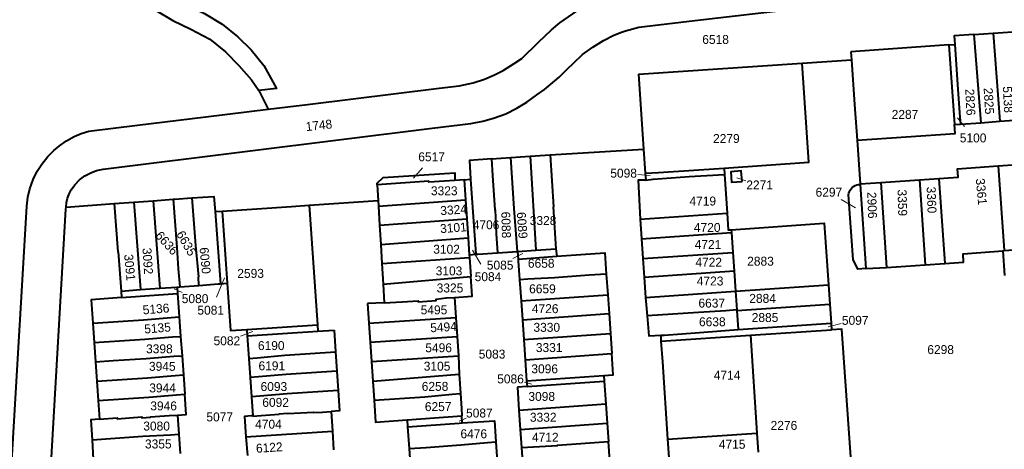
# Model space of a CAD drawing. Extents: x 99476 to 102828, y 406437 to 407931.
# Tile 11 of 48: x 99623 to 99898, y 407095 to 407215. Entities that reach past the tile are written whole.
import ezdxf
from ezdxf.enums import TextEntityAlignment as Align

# ---------------------------------------------------------------- set-up
doc = ezdxf.new("R2010")
doc.units = 0
doc.header["$MEASUREMENT"] = 0
for name, color, linetype, lineweight in [('BK_aanpijling', 10, 'Continuous', 0), ('BK_perceelnr', 10, 'Continuous', 13), ('BK_perceelnummer onder hoek', 10, 'Continuous', 13), ('BK_perceelsgrens', 10, 'Continuous', 40)]:
    doc.layers.add(name, color=color, linetype=linetype, lineweight=lineweight)
doc.styles.add('Style-WORKING', font='WORKING.shx')

msp = doc.modelspace()

# ---------------------------------------------------------------- linework, layer by layer
at = {"layer": 'BK_aanpijling', "linetype": 'Continuous', "lineweight": 0}
for p, q in [((99886.417982, 407185.626509), (99884.505, 407188.105)), ((99735.004528, 407174.119414), (99732.545, 407171.185)), ((99795.214181, 407172.272006), (99798.655, 407171.975)), ((99825.396139, 407170.50787), (99822.895, 407171.285)), ((99852.014153, 407165.283867), (99855.985, 407162.965)), ((99751.314933, 407147.148267), (99748.985, 407151.125)), ((99760.285099, 407148.749599), (99763.025, 407150.155)), ((99677.450155, 407138.014232), (99679.745, 407143.375)), ((99667.900925, 407139.269735), (99665.705, 407140.305)), ((99852.013908, 407130.586913), (99848.325, 407129.725)), ((99684.163913, 407127.123885), (99687.655, 407128.365)), ((99763.518437, 407114.190749), (99765.605, 407113.685)), ((99747.201097, 407104.127931), (99745.265, 407103.355))]:
    msp.add_line(p, q, dxfattribs=at)
at = {"layer": 'BK_perceelsgrens', "linetype": 'Continuous', "lineweight": 40}
for p, q in [((99889.086, 407211.322), (99894.476, 407211.697)), ((99894.476, 407211.697), (99899.888, 407212.073)), ((99894.476, 407211.697), (99896.366, 407187.096)), ((99889.086, 407211.322), (99890.99, 407186.718)), ((99882.03, 407208.43), (99854.722, 407206.48)), ((99854.722, 407206.48), (99854.871, 407204.308)), ((99882.03, 407208.43), (99883.736, 407208.536)), ((99882.03, 407208.43), (99883.648, 407186.203)), ((99795.34, 407200.28), (99841.088, 407203.354)), ((99841.088, 407203.354), (99854.871, 407204.308)), ((99795.34, 407200.28), (99796.782, 407179.278)), ((99689.308, 407195.684), (99691.939, 407190.481)), ((99885.292, 407186.318), (99890.99, 407186.718)), ((99890.99, 407186.718), (99896.366, 407187.096)), ((99896.366, 407187.096), (99901.754, 407187.475)), ((99883.648, 407186.203), (99885.292, 407186.318)), ((99856.441, 407181.842), (99857.27, 407169.6)), ((99770.659, 407177.749), (99796.782, 407179.278)), ((99796.782, 407179.278), (99797.24, 407172.61)), ((99754.283, 407176.612), (99759.688, 407176.987)), ((99754.283, 407176.612), (99754.591, 407171.973)), ((99759.688, 407176.987), (99765.073, 407177.361)), ((99765.073, 407177.361), (99770.659, 407177.749)), ((99765.073, 407177.361), (99766.732, 407151.111)), ((99770.659, 407177.749), (99771.63, 407163.23)), ((99819.277, 407174.049), (99819.4, 407172.27)), ((99895.852, 407174.649), (99901.183, 407175.017)), ((99895.852, 407174.649), (99897.487, 407150.966)), ((99746.66, 407170.79), (99744.097, 407170.606)), ((99746.66, 407170.79), (99748.491, 407170.921)), ((99746.66, 407170.79), (99747.055, 407165.12)), ((99748.491, 407170.921), (99749.947, 407149.941)), ((99797.24, 407172.61), (99797.393, 407170.681)), ((99819.4, 407172.27), (99820.151, 407161.441)), ((99863.068, 407170), (99873.835, 407170.743)), ((99873.835, 407170.743), (99879.297, 407171.12)), ((99873.835, 407170.743), (99875.471, 407147.048)), ((99879.297, 407171.12), (99880.935, 407147.402)), ((99722.355, 407169.389), (99722.626, 407164.989)), ((99857.27, 407169.6), (99863.068, 407170)), ((99857.27, 407169.6), (99857.281, 407169.476)), ((99857.281, 407169.476), (99858.927, 407145.937)), ((99863.068, 407170), (99864.704, 407146.305)), ((99654.423, 407164.511), (99659.836, 407164.913)), ((99659.836, 407164.913), (99665.407, 407165.316)), ((99659.836, 407164.913), (99661.686, 407140.479)), ((99665.407, 407165.316), (99665.901, 407165.352)), ((99665.901, 407165.352), (99670.63, 407165.694)), ((99703.374, 407163.669), (99722.626, 407164.989)), ((99722.626, 407164.989), (99722.721, 407163.393)), ((99722.721, 407163.393), (99747.055, 407165.12)), ((99747.055, 407165.12), (99747.424, 407159.834)), ((99635.469, 407163.104), (99648.898, 407164.101)), ((99648.898, 407164.101), (99654.423, 407164.511)), ((99654.423, 407164.511), (99656.237, 407140.099)), ((99677.098, 407161.873), (99679.08, 407162.002)), ((99679.08, 407162.002), (99680.463, 407141.844)), ((99703.374, 407163.669), (99705.663, 407130.29)), ((99722.721, 407163.393), (99723.042, 407158.127)), ((99771.63, 407163.23), (99771.5, 407163.222)), ((99771.5, 407163.222), (99772.29, 407151.491)), ((99677.098, 407161.873), (99678.588, 407141.698)), ((99723.042, 407158.127), (99747.424, 407159.834)), ((99747.424, 407159.834), (99747.79, 407154.587)), ((99795.887, 407159.758), (99820.151, 407161.441)), ((99795.887, 407159.758), (99796.262, 407154.264)), ((99723.042, 407158.127), (99723.374, 407152.695)), ((99821.276, 407156.83), (99821.333, 407156.003)), ((99723.374, 407152.695), (99747.79, 407154.587)), ((99747.79, 407154.587), (99748.121, 407149.846)), ((99755.631, 407155.632), (99755.997, 407150.361)), ((99796.262, 407154.264), (99821.333, 407156.003)), ((99796.262, 407154.264), (99796.637, 407148.758)), ((99821.333, 407156.003), (99821.715, 407150.497)), ((99723.374, 407152.695), (99723.699, 407147.359)), ((99761.582, 407150.761), (99766.732, 407151.111)), ((99766.732, 407151.111), (99772.29, 407151.491)), ((99772.29, 407151.491), (99772.584, 407149.388)), ((99897.139, 407150.942), (99897.487, 407150.966)), ((99897.139, 407150.942), (99897.655, 407144.054)), ((99897.487, 407150.966), (99902.817, 407151.357)), ((99723.699, 407147.359), (99748.174, 407149.08)), ((99748.121, 407149.846), (99749.947, 407149.941)), ((99748.121, 407149.846), (99748.174, 407149.08)), ((99748.174, 407149.08), (99748.549, 407143.704)), ((99755.997, 407150.361), (99761.537, 407150.758)), ((99761.537, 407150.758), (99761.582, 407150.761)), ((99761.582, 407150.761), (99761.737, 407148.624)), ((99761.737, 407148.624), (99772.584, 407149.388)), ((99796.637, 407148.758), (99821.715, 407150.497)), ((99796.637, 407148.758), (99796.991, 407143.562)), ((99821.715, 407150.497), (99822.075, 407145.302)), ((99723.699, 407147.359), (99724.05, 407141.615)), ((99858.927, 407145.937), (99864.704, 407146.305)), ((99864.704, 407146.305), (99875.471, 407147.048)), ((99875.471, 407147.048), (99880.935, 407147.402)), ((99672.595, 407141.261), (99672.425, 407143.613)), ((99724.05, 407141.615), (99748.549, 407143.704)), ((99764.507, 407143.013), (99762.145, 407142.848)), ((99762.145, 407142.848), (99762.561, 407136.942)), ((99786.365, 407144.419), (99786.772, 407138.647)), ((99796.991, 407143.562), (99822.075, 407145.302)), ((99796.991, 407143.562), (99797.376, 407137.919)), ((99822.075, 407145.302), (99822.467, 407139.659)), ((99650.834, 407139.645), (99656.237, 407140.099)), ((99656.237, 407140.099), (99661.686, 407140.479)), ((99666.52, 407140.81), (99667.205, 407140.861)), ((99666.52, 407140.81), (99666.646, 407139.008)), ((99667.205, 407140.861), (99667.233, 407140.863)), ((99667.233, 407140.863), (99672.595, 407141.261)), ((99678.588, 407141.698), (99680.463, 407141.844)), ((99724.05, 407141.615), (99724.37, 407136.354)), ((99822.467, 407139.659), (99848.444, 407141.461)), ((99848.444, 407141.461), (99848.819, 407136.049)), ((99650.834, 407139.645), (99650.957, 407137.884)), ((99650.957, 407137.884), (99666.646, 407139.008)), ((99743.937, 407137.913), (99744.326, 407132.33)), ((99762.561, 407136.942), (99786.772, 407138.647)), ((99786.772, 407138.647), (99787.143, 407133.379)), ((99797.376, 407137.919), (99822.467, 407139.659)), ((99797.376, 407137.919), (99797.794, 407132.717)), ((99822.467, 407139.659), (99822.83, 407134.423)), ((99724.37, 407136.354), (99719.69, 407136.24)), ((99719.69, 407136.24), (99720.059, 407130.748)), ((99762.561, 407136.942), (99762.932, 407131.674)), ((99822.83, 407134.423), (99822.842, 407134.247)), ((99822.842, 407134.247), (99848.819, 407136.049)), ((99848.819, 407136.049), (99849.188, 407130.733)), ((99667.103, 407132.453), (99667.481, 407127.027)), ((99720.059, 407130.748), (99744.326, 407132.33)), ((99744.326, 407132.33), (99744.702, 407126.943)), ((99762.932, 407131.674), (99787.143, 407133.379)), ((99762.932, 407131.674), (99763.323, 407126.117)), ((99787.143, 407133.379), (99787.534, 407127.822)), ((99822.842, 407134.247), (99823.211, 407128.931)), ((99642.928, 407130.689), (99643.3, 407125.302)), ((99685.973, 407128.939), (99705.663, 407130.29)), ((99685.973, 407128.939), (99686.085, 407127.213)), ((99705.663, 407130.29), (99705.819, 407128.464)), ((99720.059, 407130.748), (99720.422, 407125.363)), ((99823.211, 407128.931), (99849.188, 407130.733)), ((99849.188, 407130.733), (99849.321, 407128.822)), ((99667.481, 407127.027), (99667.858, 407121.62)), ((99686.085, 407127.213), (99705.819, 407128.464)), ((99686.085, 407127.213), (99686.528, 407120.863)), ((99705.819, 407128.464), (99710.355, 407128.71)), ((99710.355, 407128.71), (99710.763, 407122.687)), ((99720.422, 407125.363), (99744.702, 407126.943)), ((99744.702, 407126.943), (99745.078, 407121.556)), ((99763.323, 407126.117), (99787.534, 407127.822)), ((99787.534, 407127.822), (99787.929, 407122.209)), ((99801.633, 407127.403), (99801.62, 407125.66)), ((99801.62, 407125.66), (99826.653, 407127.351)), ((99826.653, 407127.351), (99849.321, 407128.822)), ((99826.653, 407127.351), (99828.453, 407100.006)), ((99643.3, 407125.302), (99643.67, 407119.94)), ((99720.422, 407125.363), (99720.786, 407119.978)), ((99763.323, 407126.117), (99763.718, 407120.504)), ((99667.858, 407121.62), (99668.231, 407116.253)), ((99686.528, 407120.863), (99686.901, 407115.51)), ((99710.763, 407122.687), (99711.129, 407117.286)), ((99720.786, 407119.978), (99745.078, 407121.556)), ((99745.078, 407121.556), (99745.303, 407116.425)), ((99763.718, 407120.504), (99787.929, 407122.209)), ((99643.67, 407119.94), (99644.044, 407114.516)), ((99720.786, 407119.978), (99721.157, 407114.474)), ((99763.718, 407120.504), (99764.132, 407114.616)), ((99668.231, 407116.253), (99668.605, 407110.896)), ((99686.901, 407115.51), (99687.274, 407110.157)), ((99711.129, 407117.286), (99711.494, 407111.904)), ((99721.157, 407114.474), (99745.303, 407116.425)), ((99745.303, 407116.425), (99745.644, 407111.046)), ((99764.132, 407114.616), (99785.671, 407116.134)), ((99785.671, 407116.134), (99785.782, 407114.55)), ((99644.044, 407114.516), (99644.415, 407109.142)), ((99721.157, 407114.474), (99721.514, 407109.191)), ((99764.245, 407113.009), (99761.587, 407112.819)), ((99761.587, 407112.819), (99761.929, 407106.437)), ((99764.132, 407114.616), (99764.245, 407113.009)), ((99764.245, 407113.009), (99785.782, 407114.55)), ((99785.782, 407114.55), (99786.234, 407108.149)), ((99687.274, 407110.157), (99687.645, 407104.843)), ((99721.514, 407109.191), (99735.656, 407110.146)), ((99644.415, 407109.142), (99644.776, 407103.908)), ((99761.929, 407106.437), (99786.234, 407108.149)), ((99786.234, 407108.149), (99786.614, 407102.752)), ((99666.616, 407105.039), (99666.985, 407099.692)), ((99687.645, 407104.843), (99687.167, 407104.809)), ((99687.645, 407104.843), (99687.652, 407104.744)), ((99687.652, 407104.744), (99690.006, 407104.908)), ((99690.006, 407104.908), (99694.961, 407105.263)), ((99694.961, 407105.263), (99694.951, 407105.413)), ((99709.507, 407106.024), (99709.875, 407100.528)), ((99730.771, 407103.68), (99746.041, 407104.816)), ((99746.132, 407102.842), (99746.041, 407104.816)), ((99761.929, 407106.437), (99762.309, 407101.04)), ((99730.771, 407103.68), (99730.84, 407101.794)), ((99730.84, 407101.794), (99745.321, 407102.786)), ((99730.84, 407101.794), (99731.274, 407095.671)), ((99745.321, 407102.786), (99746.132, 407102.842)), ((99762.309, 407101.04), (99786.614, 407102.752)), ((99786.614, 407102.752), (99786.975, 407097.613)), ((99666.985, 407099.692), (99667.356, 407094.315)), ((99685.721, 407098.946), (99709.875, 407100.528)), ((99685.721, 407098.946), (99686.116, 407093.74)), ((99709.875, 407100.528), (99710.211, 407095.281)), ((99762.309, 407101.04), (99762.722, 407095.932)), ((99803.524, 407098.32), (99828.453, 407100.006)), ((99828.453, 407100.006), (99828.805, 407094.661)), ((99642.731, 407098.091), (99643.083, 407092.712)), ((99755.527, 407097.537), (99755.912, 407092.033)), ((99762.722, 407095.932), (99763.075, 407090.534)), ((99787.354, 407092.232), (99786.975, 407097.613)), ((99803.524, 407098.32), (99803.881, 407093.193)), ((99731.274, 407095.671), (99731.676, 407090.01))]:
    msp.add_line(p, q, dxfattribs=at)
at = {"layer": 'BK_perceelsgrens', "linetype": 'Continuous', "lineweight": 40, "flags": 128}
for points in [[(99790.657, 407211.959), (99791.73, 407212.376), (99795.45, 407213.42), (99811.139, 407215.258), (99869.01, 407222.04), (99907.66, 407226.95), (99912.172, 407227.81), (99916.367, 407228.862), (99919.677, 407229.869), (99922.613, 407231.102), (99926.624, 407233.086), (99930.196, 407235.216), (99934.208, 407238.438), (99938.965, 407243.03), (99941.71, 407245.68), (99945.227, 407248.607), (99947.367, 407249.999), (99949.726, 407251.357), (99952.176, 407252.542), (99954.581, 407253.501), (99960.41, 407254.89), (99999.847, 407259.625), (100000, 407259.644)], [(99691.939, 407190.481), (99702.947, 407191.793), (99739.74, 407196.356), (99745.253, 407197.046), (99749.224, 407197.896), (99752.349, 407198.898), (99755.129, 407200.059), (99757.557, 407201.303), (99760.611, 407203.214), (99762.788, 407204.665), (99767.479, 407209.199), (99771.082, 407212.621), (99773.403, 407214.575), (99778.211, 407218.01), (99780.899, 407219.576), (99786.198, 407221.898), (99789.725, 407223.086), (99794.735, 407224.399), (99907.218, 407238.274)], [(99660.772, 407224.746), (99664.567, 407222.23), (99668.914, 407219.693), (99674.109, 407217.238), (99679.06, 407214.231), (99683.441, 407210.743), (99687.224, 407207.074), (99690.739, 407202.703), (99694.248, 407196.305), (99689.308, 407195.684)], [(99660.887, 407217.893), (99665.259, 407215.281), (99670.28, 407212.824), (99675.628, 407210.021), (99680.009, 407206.508), (99683.693, 407202.739), (99687.306, 407198.643), (99689.308, 407195.684)], [(99777.189, 407203.38), (99779.769, 407205.721), (99782.617, 407207.856), (99785.611, 407209.689), (99788.506, 407211.122), (99790.657, 407211.959)], [(99889.086, 407211.322), (99883.566, 407210.938), (99883.736, 407208.536)], [(99883.736, 407208.536), (99884.63, 407196), (99885.145, 407188.27), (99885.292, 407186.318)], [(99635.469, 407163.104), (99635.595, 407164.388), (99635.88, 407165.622), (99636.442, 407167.067), (99636.921, 407167.942), (99637.954, 407169.395), (99639.237, 407170.725), (99640.696, 407171.839), (99642.374, 407172.752), (99643.983, 407173.338), (99645.79, 407173.71), (99686.186, 407178.743), (99737.788, 407185.171), (99748.543, 407186.511), (99751.906, 407187.122), (99754.918, 407187.952), (99758.307, 407189.228), (99761.383, 407190.737), (99764.162, 407192.428), (99766.961, 407194.504), (99769.084, 407196.022), (99772.042, 407198.454), (99773.23, 407199.43), (99775.584, 407201.779), (99777.189, 407203.38)], [(99819.277, 407174.049), (99843, 407175.725), (99841.088, 407203.354)], [(99854.871, 407204.308), (99855.732, 407191.759), (99856.441, 407181.842)], [(99616.315, 407026.535), (99616.556, 407030.566), (99624.47, 407163.395), (99624.785, 407165.889), (99625.347, 407168.264), (99626.256, 407170.81), (99627.403, 407173.142), (99628.682, 407175.16), (99630.347, 407177.247), (99632.013, 407178.949), (99633.601, 407180.286), (99635.58, 407181.648), (99637.739, 407182.822), (99639.731, 407183.661), (99641.87, 407184.33), (99655.449, 407185.999), (99674.544, 407188.326), (99691.939, 407190.481)], [(99856.441, 407181.842), (99883.818, 407183.72), (99883.648, 407186.203)], [(99754.283, 407176.612), (99748.134, 407176.186), (99748.491, 407170.921)], [(99761.537, 407150.758), (99761.374, 407153.111), (99760.635, 407162.718), (99759.688, 407176.987)], [(99797.24, 407172.61), (99800.983, 407172.756), (99819.277, 407174.049)], [(99824.31, 407170.3), (99824.08, 407173.24), (99821.14, 407173.03), (99821.38, 407170.09), (99824.31, 407170.3)], [(99879.297, 407171.12), (99884.673, 407171.491), (99884.509, 407173.866), (99895.852, 407174.649)], [(99722.355, 407169.389), (99722.349, 407169.784), (99724.056, 407171.392), (99744.029, 407172.752), (99744.097, 407170.606)], [(99744.097, 407170.606), (99736.851, 407170.086), (99736.83, 407170.38), (99722.355, 407169.389)], [(99754.591, 407171.973), (99755.231, 407162.35), (99755.381, 407162.36), (99755.631, 407155.632)], [(99797.393, 407170.681), (99795.245, 407170.627), (99795.887, 407159.758)], [(99797.393, 407170.681), (99799.51, 407170.97), (99809.53, 407171.66), (99819.4, 407172.27)], [(99854.082, 407166.521), (99854.156, 407166.993), (99854.299, 407167.45), (99854.508, 407167.879), (99854.778, 407168.274), (99855.104, 407168.623), (99855.479, 407168.921), (99855.893, 407169.159), (99856.338, 407169.334), (99856.804, 407169.44), (99857.281, 407169.476)], [(99665.407, 407165.316), (99666.418, 407151.852), (99666.829, 407145.894), (99667.205, 407140.861)], [(99670.63, 407165.694), (99676.783, 407166.139), (99677.098, 407161.873)], [(99670.63, 407165.694), (99671.615, 407152.421), (99672.425, 407143.613)], [(99858.927, 407145.937), (99856.681, 407145.8), (99855.325, 407148.528), (99854.082, 407166.521)], [(99625.18, 407000), (99625.861, 407012.184), (99627.142, 407023.435), (99627.846, 407034.622), (99628.952, 407051.326), (99635.39, 407162.556), (99635.469, 407163.104)], [(99648.898, 407164.101), (99649.901, 407150.593), (99650.02, 407150.602), (99650.834, 407139.645)], [(99679.08, 407162.002), (99698.43, 407163.33), (99703.374, 407163.669)], [(99820.151, 407161.441), (99820.475, 407156.774), (99821.276, 407156.83)], [(99821.276, 407156.83), (99847.252, 407158.632), (99848.444, 407141.461)], [(99880.935, 407147.402), (99886.192, 407147.734), (99886.089, 407150.115), (99897.139, 407150.942)], [(99749.947, 407149.941), (99750.498, 407150.006), (99755.997, 407150.361)], [(99761.737, 407148.624), (99761.77, 407148.17), (99762.145, 407142.848)], [(99772.584, 407149.388), (99785.949, 407150.33), (99786.365, 407144.419)], [(99743.937, 407137.913), (99748.929, 407138.262), (99748.549, 407143.704)], [(99786.365, 407144.419), (99781.623, 407144.091), (99771.906, 407143.419), (99764.507, 407143.013)], [(99661.686, 407140.479), (99666.451, 407140.805), (99666.52, 407140.81)], [(99672.595, 407141.261), (99677.96, 407141.66), (99678.588, 407141.698)], [(99680.463, 407141.844), (99681.37, 407128.623), (99685.973, 407128.939)], [(99650.957, 407137.884), (99642.474, 407137.276), (99642.928, 407130.689)], [(99666.646, 407139.008), (99666.733, 407137.762), (99667.103, 407132.453)], [(99724.37, 407136.354), (99729.387, 407136.649), (99729.385, 407136.675), (99733.85, 407136.976), (99733.869, 407136.706), (99738.854, 407137.042), (99738.83, 407137.404), (99741.608, 407137.756), (99743.937, 407137.913)], [(99822.83, 407134.423), (99819.742, 407134.202), (99812.098, 407133.683), (99797.794, 407132.717)], [(99642.928, 407130.689), (99657.074, 407131.639), (99664.789, 407132.292), (99667.103, 407132.453)], [(99797.794, 407132.717), (99798.24, 407127.16), (99801.633, 407127.403)], [(99801.633, 407127.403), (99802.538, 407127.404), (99812.449, 407128.082), (99823.211, 407128.931)], [(99829.517, 407083.853), (99839.872, 407084.52), (99855.277, 407085.348), (99852.226, 407129.011), (99849.321, 407128.822)], [(99643.3, 407125.302), (99657.452, 407126.253), (99665.167, 407126.865), (99667.481, 407127.027)], [(99801.62, 407125.66), (99802.058, 407119.953), (99803.524, 407098.32)], [(99643.67, 407119.94), (99648.628, 407120.25), (99657.832, 407120.857), (99665.543, 407121.458), (99667.858, 407121.62)], [(99686.528, 407120.863), (99688.882, 407121.028), (99696.569, 407121.745), (99710.763, 407122.687)], [(99785.671, 407116.134), (99788.344, 407116.322), (99787.929, 407122.209)], [(99644.044, 407114.516), (99658.209, 407115.479), (99665.907, 407116.091), (99668.231, 407116.253)], [(99711.129, 407117.286), (99696.911, 407116.344), (99689.255, 407115.674), (99686.901, 407115.51)], [(99644.415, 407109.142), (99658.589, 407110.074), (99666.28, 407110.734), (99668.605, 407110.896)], [(99666.616, 407105.039), (99669.001, 407105.196), (99668.605, 407110.896)], [(99711.494, 407111.904), (99697.255, 407110.963), (99689.628, 407110.321), (99687.274, 407110.157)], [(99711.494, 407111.904), (99711.882, 407106.175), (99709.507, 407106.024)], [(99735.656, 407110.146), (99743.357, 407110.899), (99745.644, 407111.046)], [(99745.644, 407111.046), (99745.911, 407106.844), (99746.041, 407104.816)], [(99721.514, 407109.191), (99721.93, 407103.02), (99730.771, 407103.68)], [(99644.776, 407103.908), (99649.75, 407104.27), (99649.768, 407104.015), (99656.608, 407104.502), (99656.626, 407104.247), (99659.067, 407104.451), (99659.056, 407104.581), (99664.291, 407104.886), (99666.616, 407105.039)], [(99687.167, 407104.809), (99685.326, 407104.681), (99685.721, 407098.946)], [(99694.951, 407105.413), (99697.389, 407105.58), (99697.399, 407105.43), (99704.584, 407105.86), (99704.594, 407105.71), (99707.132, 407105.872), (99709.507, 407106.024)], [(99644.776, 407103.908), (99642.363, 407103.732), (99642.731, 407098.091)], [(99746.132, 407102.842), (99755.113, 407103.457), (99755.527, 407097.537)], [(99642.731, 407098.091), (99656.954, 407099.117), (99664.669, 407099.539), (99666.985, 407099.692)], [(99731.274, 407095.671), (99736.056, 407096.006), (99745.732, 407096.685), (99753.157, 407097.372), (99755.527, 407097.537)], [(99762.722, 407095.932), (99772.777, 407096.521), (99772.769, 407096.641), (99786.975, 407097.613)]]:
    msp.add_lwpolyline(points, dxfattribs=at)

# ---------------------------------------------------------------- texts
at = {"layer": 'BK_perceelnr', "linetype": 'Continuous', "lineweight": 13, "style": 'Style-WORKING'}
for s, p in [('6518', (99816.919542, 407209.962)), ('2287', (99869.828918, 407189.031)), ('2279', (99819.925695, 407182.29)), ('5100', (99888.851777, 407182.46)), ('6517', (99737.58346, 407177.185)), ('5098', (99791.228542, 407172.616)), ('2271', (99829.215695, 407169.321)), ('3323', (99741.115, 407167.694)), ('6297', (99848.569308, 407167.301)), ('4719', (99813.33739, 407164.832)), ('4706', (99752.79939, 407158.187)), ('3328', (99768.72, 407159.378)), ('4720', (99814.573624, 407157.453)), ('4721', (99814.795542, 407152.689)), ('3102', (99741.763695, 407151.362)), ('5085', (99756.725847, 407146.924)), ('6658', (99768.203, 407147.444)), ('4722', (99814.989542, 407147.734)), ('2883', (99829.465, 407148.025)), ('2593', (99687.025695, 407144.62)), ('3103', (99742.448695, 407145.311)), ('5084', (99753.336847, 407143.697)), ('4723', (99815.378542, 407142.488)), ('3325', (99742.722, 407140.544)), ('6659', (99768.549, 407140.302)), ('5080', (99671.508929, 407137.564)), ('6637', (99815.847308, 407136.317)), ('2884', (99830.048, 407137.63)), ('5081', (99675.875847, 407134.337)), ('5495', (99738.249542, 407134.42)), ('4726', (99769.308542, 407134.761)), ('6638', (99816.00439, 407131.104)), ('2885', (99830.728, 407132.287)), ('5097', (99855.91846, 407131.497)), ('3330', (99769.751082, 407129.541)), ('5082', (99680.394847, 407125.784)), ('3398', (99661.538695, 407123.54)), ('6190', (99692.787319, 407124.445)), ('5496', (99739.547542, 407123.847)), ('3331', (99770.426, 407123.885)), ('6298', (99879.78439, 407123.334)), ('5083', (99754.467, 407122.072)), ('3945', (99662.348542, 407118.651)), ('6191', (99692.950237, 407118.8)), ('3105', (99739.110695, 407118.696)), ('3096', (99769.169542, 407117.956)), ('5086', (99759.630847, 407115.133)), ('4714', (99820.11839, 407116.151)), ('3944', (99662.424542, 407112.618)), ('6093', (99693.521237, 407113.01)), ('6258', (99738.540695, 407113.053)), ('6092', (99694.013237, 407108.582)), ('3098', (99768.346542, 407110.243)), ('3946', (99662.719542, 407107.599)), ('6257', (99739.413613, 407107.398)), ('5087', (99750.925766, 407105.611)), ('5077', (99678.38846, 407104.517)), ('3332', (99768.762, 407104.42)), ('3080', (99660.762929, 407101.968)), ('4704', (99692.00339, 407102.49)), ('2276', (99836.010695, 407102.153)), ('6476', (99749.360237, 407099.805)), ('4712', (99769.34439, 407098.847)), ('3355', (99661.237, 407096.963)), ('4715', (99821.53839, 407096.878))]:
    msp.add_text(s, height=2.5, dxfattribs=at).set_placement(p, align=Align.MIDDLE_CENTER)
at = {"layer": 'BK_perceelnummer onder hoek', "linetype": 'Continuous', "lineweight": 13, "style": 'Style-WORKING'}
for s, rotation, p in [('2826', 272.84254, (99888.09, 407192.447)), ('2825', 273.326074, (99893.262, 407192.758)), ('5138', 273.07257, (99898.595992, 407193.176152)), ('1748', 6.340192, (99706.099393, 407185.999933)), ('3361', 275.562469, (99891.17297, 407167.466304)), ('3359', 271.535864, (99869.103, 407164.347)), ('3360', 272.110543, (99877.262623, 407165.134216)), ('2906', 272.217894, (99860.650982, 407163.667457)), ('3324', 3.921399, (99743.728, 407162.372)), ('6088', 271.709814, (99758.389986, 407158.155458)), ('6089', 274.280624, (99762.894966, 407158.052456)), ('6635', 299.723697, (99669.090697, 407153.02453)), ('3101', 4.191894, (99743.673696, 407157.366978)), ('6636', 311.914702, (99663.652592, 407153.083454)), ('3092', 273.882383, (99658.291969, 407148.042457)), ('6090', 275.256415, (99674.337021, 407148.200636)), ('3091', 275.48359, (99653.273956, 407146.270456)), ('5136', 4.644722, (99660.602848, 407134.688988)), ('5135', 4.619923, (99661.019848, 407129.349988)), ('5494', 3.227763, (99740.906543, 407129.613974)), ('6122', 3.672924, (99692.232543, 407095.965971))]:
    msp.add_text(s, height=2.5, rotation=rotation, dxfattribs=at).set_placement(p, align=Align.MIDDLE_CENTER)

doc.saveas('drawing.dxf')
